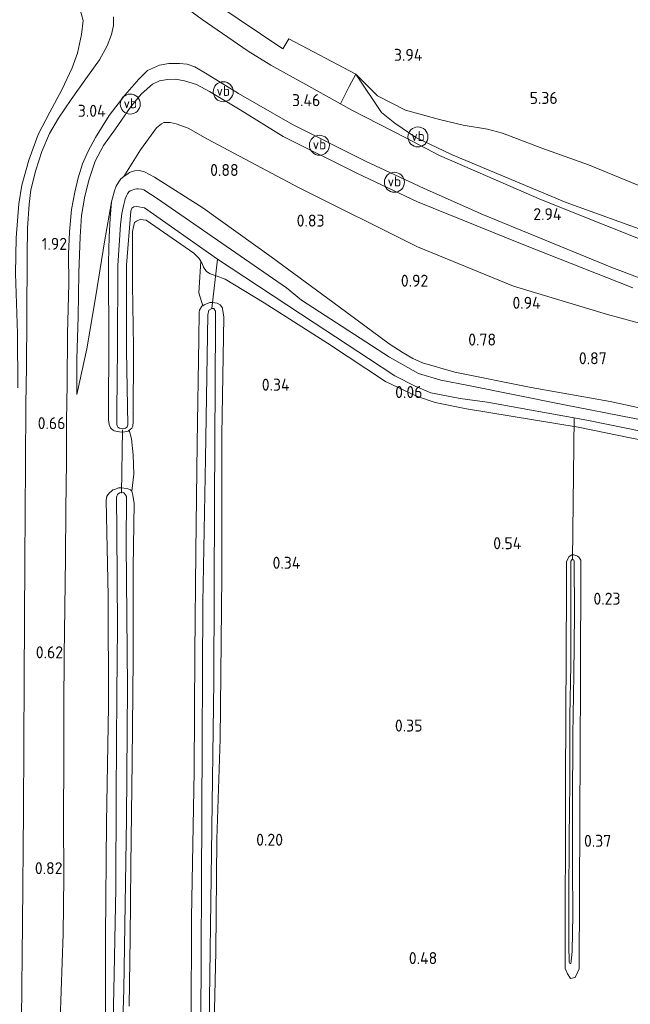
# Model space of a CAD drawing. Extents: x 126429 to 133038, y 413091 to 414846.
# Tile 20 of 256: x 126962 to 127054, y 413884 to 414032. Entities that reach past the tile are written whole.
import ezdxf
from ezdxf.enums import TextEntityAlignment as Align

# ---------------------------------------------------------------- set-up
doc = ezdxf.new("R2010")
doc.units = 0
for name, color, linetype, lineweight in [('B-ME-GR-GRAS-GV', 60, 'Continuous', 13), ('B-ME-GW-TALUD_KRUIN-G', 90, 'Continuous', 18), ('B-ME-GW-TALUD_TEEN-G', 90, 'Continuous', 18), ('B-ME-IE-TERREINAFSCHEIDING_KUNSTMATIG_HEKWERK-G', 20, 'IE-TERREINAFSCHEIDING-KUNSTMATIG', 18), ('B-ME-KW-KUNSTWERK_DUIKER-G', 170, 'Continuous', 18), ('B-ME-OG-HOOGTEPUNT-S', 7, 'Continuous', 25), ('B-ME-OG-WATER_SLOOT-G', 120, 'Continuous', 18), ('B-ME-OG-WATER_SLOOT-GV', 120, 'Continuous', 18), ('B-ME-VH-VERHARDING_ASFALT-GV', 252, 'Continuous', 18), ('B-ME-VH-VERHARDING_BETON-GV', 252, 'Continuous', 18), ('B-ME-VW-VERKEERSTEKEN_DRAAGCONSTRUCTIE-S', 7, 'Continuous', 25)]:
    doc.layers.add(name, color=color, linetype=linetype, lineweight=lineweight)
doc.styles.add('NLCS-ISO', font='NLCS-ISO.ttf')
doc.styles.add('NLCS-ISO-ANNOTATIVE-T18', font='NLCS-ISO.ttf', dxfattribs={"height": 1.8})
doc.linetypes.add('IE-TERREINAFSCHEIDING-KUNSTMATIG', pattern='A,4,[82,NLCS.SHX,S=0.75,R=90,X=0,Y=0],4,-2', length=10)

# ---------------------------------------------------------------- blocks, each defined once
blk = doc.blocks.new('SAL-HOOGTELABEL-SO')
at = {"color": 0, "linetype": 'ByBlock', "lineweight": -2, "style": 'NLCS-ISO-ANNOTATIVE-T18'}
blk.add_attdef('HOOGTE', text='', height=1.8, dxfattribs=at).set_placement((2.79, 0), align=Align.RIGHT)
blk = doc.blocks.new('SIE-WEG_PAAL_VERKEERSBORD-SO')
at = {"color": 0, "linetype": 'ByBlock', "lineweight": 18}
blk.add_circle((0, 0), 1.5, dxfattribs=at)
at = {"color": 0, "linetype": 'ByBlock', "lineweight": 18, "style": 'NLCS-ISO'}
blk.add_text('vb', height=1.5, dxfattribs=at).set_placement((0, 0.13), align=Align.MIDDLE_CENTER)

msp = doc.modelspace()

# ---------------------------------------------------------------- linework, layer by layer
at = {"layer": 'B-ME-GR-GRAS-GV'}
for points in [[(127055.701, 414006.5121, 4.7235), (127047.3021, 414009.9481, 4.942), (127040.3358, 414012.4948, 5.0685), (127034.3963, 414014.7429, 5.011), (127032.1443, 414015.3087, 4.896), (127028.4995, 414015.9406, 4.4935), (127024.9375, 414016.7441, 4.252), (127019.8417, 414018.1726, 3.763), (127015.6471, 414020.3166, 3.5815), (127012.3982, 414023.5544, 3.178), (127002.3593, 414028.8664, 3.138), (127001.4298, 414027.3839, 3.138), (126988.2009, 414036.3126, 3.186)], [(126961.8108, 414004.1483, 1.9905), (126962.2894, 414006.9005, 2.19), (126963.3405, 414010.6931, 2.361), (126964.7496, 414014.5286, 2.5225), (126966.4794, 414017.8687, 2.76), (126968.2877, 414021.2023, 2.836), (126969.8239, 414024.5275, 2.9555), (126970.6279, 414026.7, 2.993), (126971.2146, 414029.5191, 3.1305), (126971.47, 414031.6173, 3.1075), (126970.9932, 414033.4264, 3.145)], [(126970.9932, 414033.4264, 3.145), (126971.47, 414031.6173, 3.1075), (126971.2146, 414029.5191, 3.1305), (126970.6279, 414026.7, 2.993), (126969.8239, 414024.5275, 2.9555), (126968.2877, 414021.2023, 2.836), (126966.4794, 414017.8687, 2.76), (126964.7496, 414014.5286, 2.5225), (126963.3405, 414010.6931, 2.361), (126962.2894, 414006.9005, 2.19), (126961.8108, 414004.1483, 1.9905)], [(126976.0368, 414032.1465, 3.3005), (126976.0358, 414030.8681, 3.293), (126975.7209, 414029.5113, 3.293), (126975.0768, 414027.8351, 3.2855), (126973.9243, 414025.7336, 3.2105), (126972.1468, 414023.1948, 3.128), (126969.6742, 414019.7521, 2.9555), (126967.7678, 414016.9681, 2.7905), (126966.447, 414014.6527, 2.663), (126965.2885, 414011.9827, 2.5355), (126964.3821, 414009.1728, 2.4155), (126963.6259, 414006.2167, 2.288), (126963.3749, 414004.0753, 2.108), (126963.1274, 414000.4962, 1.898), (126963.0903, 413996.4402, 1.748), (126963.0155, 413987.0091, 1.2755), (126962.9669, 413979.7274, 0.953), (126962.878, 413974.0374, 0.668), (126962.8512, 413965.1627, 0.578), (126962.7174, 413950.5618, 0.578), (126962.6278, 413932.9377, 0.608), (126962.5095, 413913.1459, 0.5975), (126962.4034, 413896.2591, 0.671), (126962.2539, 413881.9347, 0.6853)], [(126968.0239, 413881.79, 0.7384), (126968.4984, 413894.7099, 0.6755), (126968.5748, 413903.2055, 0.638), (126968.511, 413911.9307, 0.6755), (126968.5924, 413920.8802, 0.5855), (126968.5961, 413928.7356, 0.593), (126968.6574, 413936.4436, 0.5855), (126968.7268, 413943.5588, 0.5555), (126968.8467, 413951.0453, 0.4955), (126968.8765, 413958.3452, 0.548), (126969.0018, 413965.4427, 0.5255), (126969.0102, 413971.5937, 0.698), (126969.0834, 413977.0786, 0.7805), (126969.1462, 413984.6754, 1.1705), (126969.3199, 413992.157, 1.5305), (126969.2776, 413996.6029, 1.7255), (126969.4543, 413999.9401, 1.928), (126969.7424, 414003.2603, 2.1155), (126970.2441, 414005.8609, 2.1905), (126970.7145, 414008.035, 2.4005), (126971.3713, 414010.1375, 2.558), (126972.2536, 414012.0023, 2.663), (126973.3186, 414014.0548, 2.8055), (126975.3856, 414017.3438, 2.963), (126977.7148, 414020.4325, 3.173), (126979.8355, 414022.8343, 3.293), (126981.1592, 414024.0988, 3.293), (126982.9541, 414024.9037, 3.323), (126984.3292, 414025.1465, 3.323), (126985.9323, 414025.187, 3.323), (126987.1013, 414025.0548, 3.293), (126988.2185, 414024.644, 3.2855), (126990.0792, 414023.5873, 3.233), (126994.7804, 414020.6706, 3.233), (127002.9217, 414016.0206, 3.293), (127013.8353, 414010.5007, 3.323), (127022.6469, 414006.426, 3.1254), (127031.554, 414002.461, 2.992), (127050.828, 413994.559, 2.588), (127066.21, 413988.79, 2.286)], [(127056.741, 413999.7298, 2.893), (127043.9627, 414004.3188, 2.922), (127034.1812, 414008.4145, 3.183), (127026.7632, 414011.5338, 3.2555), (127021.4273, 414014.0755, 3.2845), (127018.246, 414016.2169, 3.3135), (127016.2538, 414017.8373, 3.3425), (127012.3982, 414023.5544, 3.178), (127015.6471, 414020.3166, 3.5815), (127019.8417, 414018.1726, 3.763), (127024.9375, 414016.7441, 4.252), (127028.4995, 414015.9406, 4.4935), (127032.1443, 414015.3087, 4.896), (127034.3963, 414014.7429, 5.011), (127040.3358, 414012.4948, 5.0685), (127047.3021, 414009.9481, 4.942), (127055.701, 414006.5121, 4.7235)], [(127057.5503, 413985.5408, 1.4775), (127050.1442, 413987.5527, 1.6515), (127036.0816, 413991.766, 1.3905), (127021.6731, 413997.6938, 1.3035), (127003.8208, 414006.5761, 1.5065), (126990.1519, 414013.7971, 1.26), (126987.2584, 414015.451, 1.26), (126985.4296, 414016.1015, 1.26), (126984.5517, 414016.3059, 1.26), (126983.6098, 414016.2987, 1.26), (126983.2183, 414016.1143, 1.26), (126982.4746, 414015.4952, 1.26), (126980.084, 414012.203, 1.028), (126977.5788, 414008.204, 0.586), (126977.1251, 414007.8598, 0.586), (126976.8454, 414007.4266, 0.578), (126976.4433, 414006.7768, 0.578), (126976.211, 414006.0599, 0.562), (126975.7593, 414004.4134, 0.498), (126974.6927, 413998.4276, 0.593), (126973.3704, 413990.3504, 0.5785), (126972.0467, 413982.3806, 0.5495), (126970.5117, 413975.5246, 0.5795), (126970.5238, 413980.8654, 0.936), (126970.7496, 413987.2034, 1.166), (126970.8303, 413993.7625, 1.534), (126971.0403, 413999.1798, 1.833), (126971.252, 414002.3928, 2.017), (126971.7236, 414005.2997, 2.178), (126972.3711, 414007.8084, 2.362), (126973.2714, 414010.5195, 2.5345), (126974.5599, 414012.8921, 2.7185), (126976.3155, 414015.3876, 2.868), (126978.6838, 414018.7721, 3.0865), (126980.261, 414020.5992, 3.1785), (126981.9019, 414022.0506, 3.1555), (126982.9458, 414022.5734, 3.167), (126984.1264, 414022.7628, 3.167), (126985.343, 414022.8093, 3.167), (126986.7005, 414022.5679, 3.167), (126988.4692, 414022.024, 3.2245), (126990.4518, 414020.9679, 3.2245), (126995.0218, 414018.2166, 3.19), (127001.4773, 414014.2006, 3.098), (127012.6447, 414008.6929, 3.2015), (127021.6632, 414004.427, 3.259), (127037.3742, 413998.0797, 3.006), (127053.9589, 413991.5376, 2.6495)], [(127053.9589, 413991.5376, 2.6495), (127037.3742, 413998.0797, 3.006), (127021.6632, 414004.427, 3.259), (127012.6447, 414008.6929, 3.2015), (127001.4773, 414014.2006, 3.098), (126995.0218, 414018.2166, 3.19), (126990.4518, 414020.9679, 3.2245), (126988.4692, 414022.024, 3.2245), (126986.7005, 414022.5679, 3.167), (126985.343, 414022.8093, 3.167), (126984.1264, 414022.7628, 3.167), (126982.9458, 414022.5734, 3.167), (126981.9019, 414022.0506, 3.1555), (126980.261, 414020.5992, 3.1785), (126978.6838, 414018.7721, 3.0865), (126976.3155, 414015.3876, 2.868), (126974.5599, 414012.8921, 2.7185), (126973.2714, 414010.5195, 2.5345), (126972.3711, 414007.8084, 2.362), (126971.7236, 414005.2997, 2.178), (126971.252, 414002.3928, 2.017), (126971.0403, 413999.1798, 1.833), (126970.8303, 413993.7625, 1.534), (126970.7496, 413987.2034, 1.166), (126970.5238, 413980.8654, 0.936), (126970.5117, 413975.5246, 0.5795), (126972.0467, 413982.3806, 0.5495), (126973.3704, 413990.3504, 0.5785), (126974.6927, 413998.4276, 0.593), (126975.7593, 414004.4134, 0.498), (126975.5158, 414001.9857, 0.498), (126975.3961, 413999.1779, 0.394), (126975.31, 413995.3601, 0.274), (126975.3285, 413982.4559, 0.298), (126975.3072, 413973.8987, 0.234), (126975.2758, 413971.7401, 0.226), (126975.3859, 413971.0618, 0.226), (126975.5905, 413970.5693, 0.218), (126975.7361, 413970.4113, 0.218), (126975.9785, 413970.1723, 0.218), (126976.1176, 413970.1149, 0.218), (126976.6568, 413969.9946, 0.218), (126977.2214, 413969.9213, 0.218), (126977.7502, 413969.9479, 0.218), (126978.2478, 413970.0535, 0.202), (126978.4137, 413970.179, 0.1929), (126978.7208, 413968.8734, 0.212), (126979.0087, 413966.5195, 0.235), (126979.1055, 413963.5948, 0.189), (126978.7809, 413961.0291, 0.1575), (126978.5701, 413961.2683, 0.1925), (126978.1008, 413961.4521, 0.1925), (126977.1474, 413961.5616, 0.2975), (126976.8098, 413961.531, 0.2975), (126976.3278, 413961.3636, 0.2975), (126975.9521, 413961.2283, 0.2975), (126975.7719, 413961.1221, 0.2975), (126975.3812, 413960.7495, 0.2975), (126975.231, 413960.5425, 0.2975), (126975.0531, 413960.2807, 0.2975), (126974.9582, 413959.631, 0.2975), (126975.2311, 413945.3691, 0.266), (126975.3019, 413928.822, 0.3395), (126974.9708, 413911.3097, 0.434), (126974.8142, 413894.3185, 0.434), (126974.8399, 413881.6192, 0.4603)], [(127067.8445, 413970.7381, 0.592), (127050.5578, 413974.4731, 0.768), (127038.7013, 413976.5793, 0.746), (127027.2668, 413978.9129, 0.674), (127022.4045, 413980.306, 0.674), (127020.953, 413980.958, 0.698), (127019.4993, 413981.7681, 0.706), (127017.3974, 413983.1559, 0.706), (127009.8916, 413988.6656, 0.818), (126999.6906, 413996.1739, 0.81), (126989.4327, 414003.5035, 0.866), (126982.1898, 414008.138, 0.562), (126980.6761, 414008.9265, 0.57), (126979.8726, 414009.1001, 0.57), (126979.2501, 414009.0718, 0.57), (126978.8569, 414008.9663, 0.57), (126978.434, 414008.8174, 0.586), (126978.0251, 414008.5176, 0.586), (126977.5788, 414008.204, 0.586), (126980.084, 414012.203, 1.028), (126982.4746, 414015.4952, 1.26), (126983.2183, 414016.1143, 1.26), (126983.6098, 414016.2987, 1.26), (126984.5517, 414016.3059, 1.26), (126985.4296, 414016.1015, 1.26), (126987.2584, 414015.451, 1.26), (126990.1519, 414013.7971, 1.26), (127003.8208, 414006.5761, 1.5065), (127021.6731, 413997.6938, 1.3035), (127036.0816, 413991.766, 1.3905), (127050.1442, 413987.5527, 1.6515), (127057.5503, 413985.5408, 1.4775)], [(127061.8547, 413967.3425, 0.5365), (127045.7546, 413970.6238, 0.3265), (127028.9872, 413973.3772, 0.568), (127024.3055, 413974.3247, 0.568), (127021.491, 413975.2978, 0.568), (127016.8382, 413977.5073, 0.463), (127008.1743, 413983.2506, 0.4315), (126998.6504, 413989.2935, 0.421), (126992.7919, 413992.8446, 0.3895), (126991.4321, 413993.3452, 0.3895), (126990.5462, 413993.6444, 0.3895), (126989.979, 413993.9953, 0.3895), (126989.5472, 413994.6537, 0.3895), (126989.3203, 413995.2051, 0.3895), (126989.1348, 413995.5146, 0.36), (126988.8584, 413995.9759, 0.316), (126988.0957, 413996.7436, 0.232), (126980.9455, 414001.6584, 0.421), (126980.4981, 414001.7317, 0.421), (126980.1428, 414001.8272, 0.421), (126979.4781, 414001.5509, 0.421), (126979.1727, 414001.3151, 0.421), (126978.8772, 413999.9743, 0.4), (126978.9086, 413991.9886, 0.0955), (126979.036, 413982.6767, 0.127), (126979.0044, 413971.4478, 0.146), (126978.9145, 413970.7944, 0.154), (126978.7993, 413970.515, 0.154), (126978.5402, 413970.2747, 0.186), (126978.4137, 413970.179, 0.1929), (126978.2478, 413970.0535, 0.202), (126977.7502, 413969.9479, 0.218), (126977.2214, 413969.9213, 0.218), (126976.6568, 413969.9946, 0.218), (126976.1176, 413970.1149, 0.218), (126975.9785, 413970.1723, 0.218), (126975.7361, 413970.4113, 0.218), (126975.5905, 413970.5693, 0.218), (126975.3859, 413971.0618, 0.226), (126975.2758, 413971.7401, 0.226), (126975.3072, 413973.8987, 0.234), (126975.3285, 413982.4559, 0.298), (126975.31, 413995.3601, 0.274), (126975.3961, 413999.1779, 0.394), (126975.5158, 414001.9857, 0.498), (126975.7593, 414004.4134, 0.498), (126976.211, 414006.0599, 0.562), (126976.4433, 414006.7768, 0.578), (126976.8454, 414007.4266, 0.578), (126977.1251, 414007.8598, 0.586), (126977.5788, 414008.204, 0.586), (126978.0251, 414008.5176, 0.586), (126978.434, 414008.8174, 0.586), (126978.8569, 414008.9663, 0.57), (126979.2501, 414009.0718, 0.57), (126979.8726, 414009.1001, 0.57), (126980.6761, 414008.9265, 0.57), (126982.1898, 414008.138, 0.562), (126989.4327, 414003.5035, 0.866), (126999.6906, 413996.1739, 0.81), (127009.8916, 413988.6656, 0.818), (127017.3974, 413983.1559, 0.706), (127019.4993, 413981.7681, 0.706), (127020.953, 413980.958, 0.698), (127022.4045, 413980.306, 0.674), (127027.2668, 413978.9129, 0.674), (127038.7013, 413976.5793, 0.746), (127050.5578, 413974.4731, 0.768), (127067.8445, 413970.7381, 0.592)], [(127075.733, 413967.773, -0.738), (127043.483, 413974.043, -0.738), (127029.287, 413976.888, -0.738), (127025.168, 413977.683, -0.738), (127021.819, 413978.706, -0.738), (127017.462, 413981.131, -0.738), (127004.244, 413989.688, -0.738), (127001.987, 413991.541, -0.738), (126982.581, 414004.95, -0.738), (126980.5708, 414006.2407, -0.738), (126980.2279, 414006.3244, -0.738), (126979.7369, 414006.3787, -0.738), (126979.5327, 414006.3759, -0.738), (126979.2567, 414006.3415, -0.738), (126979.0941, 414006.2985, -0.738), (126978.8409, 414006.1877, -0.738), (126978.5583, 414006.0555, -0.738), (126978.3429, 414005.9167, -0.738), (126978.1438, 414005.6295, -0.738), (126977.9689, 414005.322, -0.738), (126977.8016, 414004.851, -0.738), (126977.7286, 414004.6183, -0.738), (126977.6053, 414004.0261, -0.738), (126977.4884, 414003.5843, -0.738), (126977.311, 414002.6855, -0.738), (126977.1022, 414000.9639, -0.738), (126976.7099, 413994.8855, -0.738), (126976.6347, 413982.5074, -0.738), (126976.5318, 413973.145, -0.738), (126976.5504, 413971.0999, -0.738), (126976.5677, 413970.8284, -0.738), (126976.7072, 413970.6524, -0.738), (126976.9589, 413970.4763, -0.738), (126977.1992, 413970.4218, -0.738), (126977.4844, 413970.4104, -0.738), (126977.6724, 413970.4283, -0.738), (126977.8302, 413970.4848, -0.738), (126978.0125, 413970.5892, -0.738), (126978.0657, 413970.6714, -0.738), (126978.1583, 413970.8493, -0.738), (126978.1838, 413970.9719, -0.738), (126978.0046, 413982.0899, -0.738), (126977.978, 413994.9557, -0.738), (126978.6555, 414003.0352, -0.738), (126978.8084, 414003.4582, -0.738), (126978.9154, 414003.582, -0.738), (126979.1136, 414003.6934, -0.738), (126979.5615, 414003.7267, -0.738), (126980.6979, 414003.5366, -0.738), (126991.627, 413995.813, -0.738), (127006.148, 413986.268, -0.738), (127014.284, 413980.928, -0.738), (127018.247, 413978.342, -0.738), (127021.306, 413976.776, -0.738), (127023.652, 413975.818, -0.738), (127028.069, 413974.963, -0.738), (127032.089, 413974.404, -0.738), (127047.079, 413971.719, -0.738), (127083.946, 413964.206, -0.738)], [(126978.4015, 413883.8514, 0.2415), (126978.5211, 413894.0724, 0.1715), (126978.6494, 413904.916, 0.1295), (126978.8157, 413920.5672, 0.1225), (126978.9863, 413935.9072, 0.1015), (126979.0057, 413949.6543, 0.0945), (126979.1347, 413959.1838, 0.1155), (126978.9618, 413960.4437, 0.0735), (126978.7809, 413961.0291, 0.1575), (126979.1055, 413963.5948, 0.189), (126979.0087, 413966.5195, 0.235), (126978.7208, 413968.8734, 0.212), (126978.4137, 413970.179, 0.1929), (126978.5402, 413970.2747, 0.186), (126978.7993, 413970.515, 0.154), (126978.9145, 413970.7944, 0.154), (126979.0044, 413971.4478, 0.146), (126979.036, 413982.6767, 0.127), (126978.9086, 413991.9886, 0.0955), (126978.8772, 413999.9743, 0.4), (126979.1727, 414001.3151, 0.421), (126979.4781, 414001.5509, 0.421), (126980.1428, 414001.8272, 0.421), (126980.4981, 414001.7317, 0.421), (126980.9455, 414001.6584, 0.421), (126988.0957, 413996.7436, 0.232), (126988.8584, 413995.9759, 0.316), (126989.1348, 413995.5146, 0.36), (126988.837, 413990.7701, 0.3045), (126989.4254, 413988.8497, 0.1753), (126989.3039, 413988.7726, 0.1715), (126988.9486, 413988.1971, 0.1715), (126988.8769, 413987.888, 0.1715), (126988.8281, 413983.867, 0.0665), (126988.5756, 413968.1974, -0.049), (126988.3828, 413951.9579, 0.014), (126988.2276, 413936.7564, 0.014), (126988.1587, 413919.0402, 0.1085), (126987.758, 413897.1435, 0.098), (126987.6969, 413881.2607, 0.2006)], [(126991.1476, 413881.1643, 0.0375), (126991.3813, 413891.9771, 0.0665), (126991.539, 413908.8905, 0.035), (126992.0341, 413923.8891, 0.182), (126992.2704, 413948.3254, 0.2135), (126992.2918, 413969.5166, 0.224), (126992.5957, 413987.1527, 0.245), (126992.3986, 413988.4386, 0.245), (126992.3713, 413988.542, 0.245), (126992.0378, 413988.9739, 0.2345), (126991.6137, 413989.2586, 0.2345), (126990.8908, 413989.3528, 0.224), (126990.4732, 413989.3211, 0.203), (126989.6382, 413988.9847, 0.182), (126989.4254, 413988.8497, 0.1753), (126988.837, 413990.7701, 0.3045), (126989.1348, 413995.5146, 0.36), (126989.3203, 413995.2051, 0.3895), (126989.5472, 413994.6537, 0.3895), (126989.979, 413993.9953, 0.3895), (126990.5462, 413993.6444, 0.3895), (126991.4321, 413993.3452, 0.3895), (126992.7919, 413992.8446, 0.3895), (126998.6504, 413989.2935, 0.421), (127008.1743, 413983.2506, 0.4315), (127016.8382, 413977.5073, 0.463), (127021.491, 413975.2978, 0.568), (127024.3055, 413974.3247, 0.568), (127028.9872, 413973.3772, 0.568), (127045.7546, 413970.6238, 0.3265), (127061.8547, 413967.3425, 0.5365)], [(126987.6969, 413881.2607, 0.2006), (126987.758, 413897.1435, 0.098), (126988.1587, 413919.0402, 0.1085), (126988.2276, 413936.7564, 0.014), (126988.3828, 413951.9579, 0.014), (126988.5756, 413968.1974, -0.049), (126988.8281, 413983.867, 0.0665), (126988.8769, 413987.888, 0.1715), (126988.9486, 413988.1971, 0.1715), (126989.3039, 413988.7726, 0.1715), (126989.4254, 413988.8497, 0.1753), (126989.6382, 413988.9847, 0.182), (126990.4732, 413989.3211, 0.203), (126990.8908, 413989.3528, 0.224), (126991.6137, 413989.2586, 0.2345), (126992.0378, 413988.9739, 0.2345), (126992.3713, 413988.542, 0.245), (126992.3986, 413988.4386, 0.245), (126992.5957, 413987.1527, 0.245), (126992.2918, 413969.5166, 0.224), (126992.2704, 413948.3254, 0.2135), (126992.0341, 413923.8891, 0.182), (126991.539, 413908.8905, 0.035), (126991.3813, 413891.9771, 0.0665), (126991.1476, 413881.1643, 0.0375)], [(126990.415, 413881.185, -0.4245), (126990.743, 413906.878, -0.4245), (126991.072, 413932.572, -0.4245), (126991.215, 413959.411, -0.4245), (126991.359, 413986.25, -0.4245), (126991.319, 413988.045, -0.4245), (126991.098, 413988.443, -0.4245), (126990.815, 413988.447, -0.4245), (126990.362, 413988.164, -0.4245), (126990.216, 413987.49, -0.4245), (126989.821, 413965.934, -0.4245), (126989.425, 413944.377, -0.4245), (126989.275, 413912.799, -0.4245), (126989.124, 413881.221, -0.4245)], [(126974.8399, 413881.6192, 0.4603), (126974.8142, 413894.3185, 0.434), (126974.9708, 413911.3097, 0.434), (126975.3019, 413928.822, 0.3395), (126975.2311, 413945.3691, 0.266), (126974.9582, 413959.631, 0.2975), (126975.0531, 413960.2807, 0.2975), (126975.231, 413960.5425, 0.2975), (126975.3812, 413960.7495, 0.2975), (126975.7719, 413961.1221, 0.2975), (126975.9521, 413961.2283, 0.2975), (126976.3278, 413961.3636, 0.2975), (126976.8098, 413961.531, 0.2975), (126977.1474, 413961.5616, 0.2975), (126978.1008, 413961.4521, 0.1925), (126978.5701, 413961.2683, 0.1925), (126978.7809, 413961.0291, 0.1575), (126978.9618, 413960.4437, 0.0735), (126979.1347, 413959.1838, 0.1155), (126979.0057, 413949.6543, 0.0945), (126978.9863, 413935.9072, 0.1015), (126978.8157, 413920.5672, 0.1225), (126978.6494, 413904.916, 0.1295), (126978.5211, 413894.0724, 0.1715), (126978.4015, 413883.8514, 0.2415)], [(126977.456, 413881.547, -0.363), (126977.569, 413886.408, -0.363), (126978.006, 413911.887, -0.363), (126978.14, 413931.74, -0.363), (126977.946, 413953.085, -0.363), (126977.9882, 413960.2678, -0.363), (126977.8534, 413960.524, -0.363), (126977.5788, 413960.7859, -0.363), (126977.3873, 413960.8784, -0.363), (126977.1292, 413960.8748, -0.363), (126976.9266, 413960.7905, -0.363), (126976.6583, 413960.5423, -0.363), (126976.4658, 413960.173, -0.363), (126976.52, 413955.026, -0.363), (126976.645, 413940.725, -0.363), (126976.545, 413930.649, -0.363), (126976.463, 413915.482, -0.363), (126976.393, 413901.471, -0.363), (126976.154, 413888.64, -0.363), (126975.976, 413881.588, -0.363)]]:
    msp.add_polyline3d(points, dxfattribs=at)
for points in [[(127070.423, 413994.456, 2.271), (127068.995, 413993.264, 2.255), (127040.28, 414004.71, 2.871), (127024.9705, 414011.3733, 3.1475), (127019.9202, 414014.0287, 3.2705), (127011.7882, 414018.1889, 3.233), (127010.0948, 414019.1237, 3.2238), (127011.4066, 414021.6935, 3.27), (127012.3982, 414023.5544, 3.178), (127016.2538, 414017.8373, 3.3425), (127018.246, 414016.2169, 3.3135), (127021.4273, 414014.0755, 3.2845), (127026.7632, 414011.5338, 3.2555), (127034.1812, 414008.4145, 3.183), (127043.9627, 414004.3188, 2.922), (127056.741, 413999.7298, 2.893)], [(127044.175, 413888.686, 0.332), (127044.605, 413888.008, 0.298), (127045.326, 413888.151, 0.29), (127045.92, 413889.438, 0.274), (127046.009, 413911.769, 0.224), (127046.103, 413932.556, 0.187), (127046.185, 413950.6877, 0.1547), (127045.8605, 413951.1446, 0.3535), (127045.6395, 413951.323, 0.3535), (127045.5592, 413951.3824, 0.3535), (127045.1306, 413951.5218, 0.3535), (127044.8309, 413951.5198, 0.3535), (127044.3931, 413951.2371, 0.3615), (127044.0034, 413950.5146, 0.2358), (127043.988, 413946.248, 0.254), (127043.867, 413917.701, 0.38), (127043.827, 413889.473, 0.368)], [(127045.8605, 413951.1446, 0.3535), (127046.185, 413950.6877, 0.1547), (127046.103, 413932.556, 0.187), (127046.009, 413911.769, 0.224), (127045.92, 413889.438, 0.274), (127045.326, 413888.151, 0.29), (127044.605, 413888.008, 0.298), (127044.175, 413888.686, 0.332), (127043.827, 413889.473, 0.368), (127043.867, 413917.701, 0.38), (127043.988, 413946.248, 0.254), (127044.0034, 413950.5146, 0.2358), (127044.3931, 413951.2371, 0.3615), (127044.8309, 413951.5198, 0.3535), (127045.1306, 413951.5218, 0.3535), (127045.5592, 413951.3824, 0.3535), (127045.6395, 413951.323, 0.3535)], [(127044.504, 413890.255, -0.0865), (127044.686, 413890.23, -0.0865), (127044.736, 413890.553, -0.0865), (127044.88, 413892.07, -0.0865), (127044.952, 413897.523, -0.0865), (127044.932, 413904.723, -0.0865), (127044.906, 413913.89, -0.0865), (127044.981, 413924.515, -0.0865), (127045.112, 413933.495, -0.0865), (127045.188, 413942.679, -0.0865), (127045.1546, 413950.606, -0.0865), (127045.1271, 413950.7078, -0.0865), (127045.0268, 413950.7696, -0.0865), (127044.9766, 413950.8067, -0.0865), (127044.9128, 413950.8188, -0.0865), (127044.8131, 413950.7931, -0.0865), (127044.8007, 413950.7681, -0.0865), (127044.6766, 413950.568, -0.0865), (127044.679, 413944.783, -0.0865), (127044.646, 413934.948, -0.0865), (127044.535, 413927.387, -0.0865), (127044.496, 413917.349, -0.0865), (127044.407, 413909.159, -0.0865), (127044.365, 413899.73, -0.0865), (127044.378, 413892.976, -0.0865), (127044.408, 413890.441, -0.0865)]]:
    msp.add_polyline3d(points, close=True, dxfattribs=at)
at = {"layer": 'B-ME-GW-TALUD_KRUIN-G'}
for points in [[(126910.8794, 414097.2207, 2.8039), (126921.8508, 414087.7517, 2.7414), (126931.464, 414079.5091, 2.9039), (126940.642, 414070.5862, 2.9164), (126949.8619, 414060.2188, 2.9789), (126959.3968, 414049.0405, 3.0664), (126966.297, 414040.306, 3.12), (126969.2146, 414036.6776, 3.095), (126970.9932, 414033.4264, 3.145), (126971.47, 414031.6173, 3.1075)], [(126971.2146, 414029.5191, 3.1305), (126971.47, 414031.6173, 3.1075)], [(126961.664, 413976.5388, 0.689), (126961.6227, 413984.7048, 1.0975), (126961.3124, 413993.665, 1.468), (126961.4503, 413999.0174, 1.715), (126961.8108, 414004.1483, 1.9905), (126962.2894, 414006.9005, 2.19), (126963.3405, 414010.6931, 2.361), (126964.7496, 414014.5286, 2.5225), (126966.4794, 414017.8687, 2.76), (126968.2877, 414021.2023, 2.836), (126969.8239, 414024.5275, 2.9555), (126970.6279, 414026.7, 2.993), (126971.2146, 414029.5191, 3.1305)], [(127012.3982, 414023.5544, 3.178), (127015.6471, 414020.3166, 3.5815), (127019.8417, 414018.1726, 3.763), (127024.9375, 414016.7441, 4.252), (127028.4995, 414015.9406, 4.4935), (127032.1443, 414015.3087, 4.896), (127034.3963, 414014.7429, 5.011), (127040.3358, 414012.4948, 5.0685), (127047.3021, 414009.9481, 4.942), (127055.701, 414006.5121, 4.7235), (127064.671, 414002.8566, 4.3785)], [(126970.5117, 413975.5246, 0.5795), (126970.5238, 413980.8654, 0.936), (126970.7496, 413987.2034, 1.166), (126970.8303, 413993.7625, 1.534), (126971.0403, 413999.1798, 1.833), (126971.252, 414002.3928, 2.017), (126971.7236, 414005.2997, 2.178), (126972.3711, 414007.8084, 2.362), (126973.2714, 414010.5195, 2.5345), (126974.5599, 414012.8921, 2.7185), (126976.3155, 414015.3876, 2.868), (126978.6838, 414018.7721, 3.0865), (126980.261, 414020.5992, 3.1785), (126981.9019, 414022.0506, 3.1555), (126982.9458, 414022.5734, 3.167), (126984.1264, 414022.7628, 3.167), (126985.343, 414022.8093, 3.167), (126986.7005, 414022.5679, 3.167), (126988.4692, 414022.024, 3.2245), (126990.4518, 414020.9679, 3.2245), (126995.0218, 414018.2166, 3.19), (127001.4773, 414014.2006, 3.098), (127012.6447, 414008.6929, 3.2015), (127021.6632, 414004.427, 3.259), (127037.3742, 413998.0797, 3.006), (127053.9589, 413991.5376, 2.6495)]]:
    msp.add_polyline3d(points, dxfattribs=at)
at = {"layer": 'B-ME-GW-TALUD_TEEN-G'}
for points in [[(127070.423, 413994.456, 2.271), (127056.741, 413999.7298, 2.893), (127043.9627, 414004.3188, 2.922), (127034.1812, 414008.4145, 3.183), (127026.7632, 414011.5338, 3.2555), (127021.4273, 414014.0755, 3.2845), (127018.246, 414016.2169, 3.3135), (127016.2538, 414017.8373, 3.3425), (127012.3982, 414023.5544, 3.178)], [(126977.5788, 414008.204, 0.586), (126980.084, 414012.203, 1.028), (126982.4746, 414015.4952, 1.26), (126983.2183, 414016.1143, 1.26), (126983.6098, 414016.2987, 1.26), (126984.5517, 414016.3059, 1.26), (126985.4296, 414016.1015, 1.26), (126987.2584, 414015.451, 1.26), (126990.1519, 414013.7971, 1.26), (127003.8208, 414006.5761, 1.5065), (127021.6731, 413997.6938, 1.3035), (127036.0816, 413991.766, 1.3905), (127050.1442, 413987.5527, 1.6515), (127057.5503, 413985.5408, 1.4775)], [(126970.5117, 413975.5246, 0.5795), (126972.0467, 413982.3806, 0.5495), (126973.3704, 413990.3504, 0.5785), (126974.6927, 413998.4276, 0.593), (126975.7593, 414004.4134, 0.498)]]:
    msp.add_polyline3d(points, dxfattribs=at)
at = {"layer": 'B-ME-IE-TERREINAFSCHEIDING_KUNSTMATIG_HEKWERK-G'}
for points in [[(126989.4254, 413988.8497, 0.1753), (126988.837, 413990.7701, 0.3045), (126989.1348, 413995.5146, 0.36)], [(126978.7809, 413961.0291, 0.1575), (126979.1055, 413963.5948, 0.189), (126979.0087, 413966.5195, 0.235), (126978.7208, 413968.8734, 0.212), (126978.4137, 413970.179, 0.1929)]]:
    msp.add_polyline3d(points, dxfattribs=at)
at = {"layer": 'B-ME-KW-KUNSTWERK_DUIKER-G'}
for points in [[(126990.815, 413988.447, -0.593), (126991.627, 413995.813, -0.738)], [(127044.9128, 413950.8188, -0.0865), (127045.162, 413972.057, -0.738)], [(126977.2417, 413960.7533, -0.3283), (126977.377, 413970.2315, -0.4493)]]:
    msp.add_polyline3d(points, dxfattribs=at)
at = {"layer": 'B-ME-OG-WATER_SLOOT-G'}
for points in [[(127061.8547, 413967.3425, 0.5365), (127045.7546, 413970.6238, 0.3265), (127028.9872, 413973.3772, 0.568), (127024.3055, 413974.3247, 0.568), (127021.491, 413975.2978, 0.568), (127016.8382, 413977.5073, 0.463), (127008.1743, 413983.2506, 0.4315), (126998.6504, 413989.2935, 0.421), (126992.7919, 413992.8446, 0.3895), (126991.4321, 413993.3452, 0.3895), (126990.5462, 413993.6444, 0.3895), (126989.979, 413993.9953, 0.3895), (126989.5472, 413994.6537, 0.3895), (126989.3203, 413995.2051, 0.3895), (126989.1348, 413995.5146, 0.36), (126988.8584, 413995.9759, 0.316), (126988.0957, 413996.7436, 0.232), (126980.9455, 414001.6584, 0.421), (126980.4981, 414001.7317, 0.421), (126980.1428, 414001.8272, 0.421), (126979.4781, 414001.5509, 0.421), (126979.1727, 414001.3151, 0.421), (126978.8772, 413999.9743, 0.4), (126978.9086, 413991.9886, 0.0955), (126979.036, 413982.6767, 0.127), (126979.0044, 413971.4478, 0.146), (126978.9145, 413970.7944, 0.154), (126978.7993, 413970.515, 0.154), (126978.5402, 413970.2747, 0.186), (126978.4137, 413970.179, 0.1929), (126978.2478, 413970.0535, 0.202), (126977.7502, 413969.9479, 0.218), (126977.2214, 413969.9213, 0.218), (126976.6568, 413969.9946, 0.218), (126976.1176, 413970.1149, 0.218), (126975.9785, 413970.1723, 0.218), (126975.7361, 413970.4113, 0.218), (126975.5905, 413970.5693, 0.218), (126975.3859, 413971.0618, 0.226), (126975.2758, 413971.7401, 0.226), (126975.3072, 413973.8987, 0.234), (126975.3285, 413982.4559, 0.298), (126975.31, 413995.3601, 0.274), (126975.3961, 413999.1779, 0.394), (126975.5158, 414001.9857, 0.498), (126975.7593, 414004.4134, 0.498), (126976.211, 414006.0599, 0.562), (126976.4433, 414006.7768, 0.578), (126976.8454, 414007.4266, 0.578), (126977.1251, 414007.8598, 0.586), (126977.5788, 414008.204, 0.586), (126978.0251, 414008.5176, 0.586), (126978.434, 414008.8174, 0.586), (126978.8569, 414008.9663, 0.57), (126979.2501, 414009.0718, 0.57), (126979.8726, 414009.1001, 0.57), (126980.6761, 414008.9265, 0.57), (126982.1898, 414008.138, 0.562), (126989.4327, 414003.5035, 0.866), (126999.6906, 413996.1739, 0.81), (127009.8916, 413988.6656, 0.818), (127017.3974, 413983.1559, 0.706), (127019.4993, 413981.7681, 0.706), (127020.953, 413980.958, 0.698), (127022.4045, 413980.306, 0.674), (127027.2668, 413978.9129, 0.674), (127038.7013, 413976.5793, 0.746), (127050.5578, 413974.4731, 0.768), (127067.8445, 413970.7381, 0.592)], [(126987.6969, 413881.2607, 0.2006), (126987.758, 413897.1435, 0.098), (126988.1587, 413919.0402, 0.1085), (126988.2276, 413936.7564, 0.014), (126988.3828, 413951.9579, 0.014), (126988.5756, 413968.1974, -0.049), (126988.8281, 413983.867, 0.0665), (126988.8769, 413987.888, 0.1715), (126988.9486, 413988.1971, 0.1715), (126989.3039, 413988.7726, 0.1715), (126989.4254, 413988.8497, 0.1753), (126989.6382, 413988.9847, 0.182), (126990.4732, 413989.3211, 0.203), (126990.8908, 413989.3528, 0.224), (126991.6137, 413989.2586, 0.2345), (126992.0378, 413988.9739, 0.2345), (126992.3713, 413988.542, 0.245), (126992.3986, 413988.4386, 0.245), (126992.5957, 413987.1527, 0.245), (126992.2918, 413969.5166, 0.224), (126992.2704, 413948.3254, 0.2135), (126992.0341, 413923.8891, 0.182), (126991.539, 413908.8905, 0.035), (126991.3813, 413891.9771, 0.0665), (126991.1476, 413881.1643, 0.0375)], [(126974.8399, 413881.6192, 0.4603), (126974.8142, 413894.3185, 0.434), (126974.9708, 413911.3097, 0.434), (126975.3019, 413928.822, 0.3395), (126975.2311, 413945.3691, 0.266), (126974.9582, 413959.631, 0.2975), (126975.0531, 413960.2807, 0.2975), (126975.231, 413960.5425, 0.2975), (126975.3812, 413960.7495, 0.2975), (126975.7719, 413961.1221, 0.2975), (126975.9521, 413961.2283, 0.2975), (126976.3278, 413961.3636, 0.2975), (126976.8098, 413961.531, 0.2975), (126977.1474, 413961.5616, 0.2975), (126978.1008, 413961.4521, 0.1925), (126978.5701, 413961.2683, 0.1925), (126978.7809, 413961.0291, 0.1575), (126978.9618, 413960.4437, 0.0735), (126979.1347, 413959.1838, 0.1155), (126979.0057, 413949.6543, 0.0945), (126978.9863, 413935.9072, 0.1015), (126978.8157, 413920.5672, 0.1225), (126978.6494, 413904.916, 0.1295), (126978.5211, 413894.0724, 0.1715), (126978.4015, 413883.8514, 0.2415)], [(127044.0034, 413950.5146, 0.2358), (127044.3931, 413951.2371, 0.3615), (127044.8309, 413951.5198, 0.3535), (127045.1306, 413951.5218, 0.3535), (127045.5592, 413951.3824, 0.3535), (127045.6395, 413951.323, 0.3535), (127045.8605, 413951.1446, 0.3535), (127046.185, 413950.6877, 0.1547)], [(127046.185, 413950.6877, 0.1547), (127046.103, 413932.556, 0.187), (127046.009, 413911.769, 0.224), (127045.92, 413889.438, 0.274), (127045.326, 413888.151, 0.29), (127044.605, 413888.008, 0.298), (127044.175, 413888.686, 0.332), (127043.827, 413889.473, 0.368), (127043.867, 413917.701, 0.38)], [(127044.0034, 413950.5146, 0.2358), (127043.988, 413946.248, 0.254), (127043.867, 413917.701, 0.38)]]:
    msp.add_polyline3d(points, dxfattribs=at)
at = {"layer": 'B-ME-OG-WATER_SLOOT-GV'}
msp.add_polyline3d([(127083.946, 413964.206, -0.738), (127047.079, 413971.719, -0.738), (127032.089, 413974.404, -0.738), (127028.069, 413974.963, -0.738), (127023.652, 413975.818, -0.738), (127021.306, 413976.776, -0.738), (127018.247, 413978.342, -0.738), (127014.284, 413980.928, -0.738), (127006.148, 413986.268, -0.738), (126991.627, 413995.813, -0.738), (126980.6979, 414003.5366, -0.738), (126979.5615, 414003.7267, -0.738), (126979.1136, 414003.6934, -0.738), (126978.9154, 414003.582, -0.738), (126978.8084, 414003.4582, -0.738), (126978.6555, 414003.0352, -0.738), (126977.978, 413994.9557, -0.738), (126978.0046, 413982.0899, -0.738), (126978.1838, 413970.9719, -0.738), (126978.1583, 413970.8493, -0.738), (126978.0657, 413970.6714, -0.738), (126978.0125, 413970.5892, -0.738), (126977.8302, 413970.4848, -0.738), (126977.6724, 413970.4283, -0.738), (126977.4844, 413970.4104, -0.738), (126977.1992, 413970.4218, -0.738), (126976.9589, 413970.4763, -0.738), (126976.7072, 413970.6524, -0.738), (126976.5677, 413970.8284, -0.738), (126976.5504, 413971.0999, -0.738), (126976.5318, 413973.145, -0.738), (126976.6347, 413982.5074, -0.738), (126976.7099, 413994.8855, -0.738), (126977.1022, 414000.9639, -0.738), (126977.311, 414002.6855, -0.738), (126977.4884, 414003.5843, -0.738), (126977.6053, 414004.0261, -0.738), (126977.7286, 414004.6183, -0.738), (126977.8016, 414004.851, -0.738), (126977.9689, 414005.322, -0.738), (126978.1438, 414005.6295, -0.738), (126978.3429, 414005.9167, -0.738), (126978.5583, 414006.0555, -0.738), (126978.8409, 414006.1877, -0.738), (126979.0941, 414006.2985, -0.738), (126979.2567, 414006.3415, -0.738), (126979.5327, 414006.3759, -0.738), (126979.7369, 414006.3787, -0.738), (126980.2279, 414006.3244, -0.738), (126980.5708, 414006.2407, -0.738), (126982.581, 414004.95, -0.738), (127001.987, 413991.541, -0.738), (127004.244, 413989.688, -0.738), (127017.462, 413981.131, -0.738), (127021.819, 413978.706, -0.738), (127025.168, 413977.683, -0.738), (127029.287, 413976.888, -0.738), (127043.483, 413974.043, -0.738), (127075.733, 413967.773, -0.738)], dxfattribs=at)
for points in [[(126990.743, 413906.878, -0.4245), (126990.415, 413881.185, -0.4245), (126989.124, 413881.221, -0.4245), (126989.275, 413912.799, -0.4245), (126989.425, 413944.377, -0.4245), (126989.821, 413965.934, -0.4245), (126990.216, 413987.49, -0.4245), (126990.362, 413988.164, -0.4245), (126990.815, 413988.447, -0.4245), (126991.098, 413988.443, -0.4245), (126991.319, 413988.045, -0.4245), (126991.359, 413986.25, -0.4245), (126991.215, 413959.411, -0.4245), (126991.072, 413932.572, -0.4245)], [(126977.569, 413886.408, -0.363), (126977.456, 413881.547, -0.363), (126975.976, 413881.588, -0.363), (126976.154, 413888.64, -0.363), (126976.393, 413901.471, -0.363), (126976.463, 413915.482, -0.363), (126976.545, 413930.649, -0.363), (126976.645, 413940.725, -0.363), (126976.52, 413955.026, -0.363), (126976.4658, 413960.173, -0.363), (126976.6583, 413960.5423, -0.363), (126976.9266, 413960.7905, -0.363), (126977.1292, 413960.8748, -0.363), (126977.3873, 413960.8784, -0.363), (126977.5788, 413960.7859, -0.363), (126977.8534, 413960.524, -0.363), (126977.9882, 413960.2678, -0.363), (126977.946, 413953.085, -0.363), (126978.14, 413931.74, -0.363), (126978.006, 413911.887, -0.363)], [(127044.736, 413890.553, -0.0865), (127044.686, 413890.23, -0.0865), (127044.504, 413890.255, -0.0865), (127044.408, 413890.441, -0.0865), (127044.378, 413892.976, -0.0865), (127044.365, 413899.73, -0.0865), (127044.407, 413909.159, -0.0865), (127044.496, 413917.349, -0.0865), (127044.535, 413927.387, -0.0865), (127044.646, 413934.948, -0.0865), (127044.679, 413944.783, -0.0865), (127044.6766, 413950.568, -0.0865), (127044.8007, 413950.7681, -0.0865), (127044.8131, 413950.7931, -0.0865), (127044.9128, 413950.8188, -0.0865), (127044.9766, 413950.8067, -0.0865), (127045.0268, 413950.7696, -0.0865), (127045.1271, 413950.7078, -0.0865), (127045.1546, 413950.606, -0.0865), (127045.188, 413942.679, -0.0865), (127045.112, 413933.495, -0.0865), (127044.981, 413924.515, -0.0865), (127044.906, 413913.89, -0.0865), (127044.932, 413904.723, -0.0865), (127044.952, 413897.523, -0.0865), (127044.88, 413892.07, -0.0865)]]:
    msp.add_polyline3d(points, close=True, dxfattribs=at)
at = {"layer": 'B-ME-VH-VERHARDING_ASFALT-GV'}
for points in [[(126962.2539, 413881.9347, 0.6853), (126962.4034, 413896.2591, 0.671), (126962.5095, 413913.1459, 0.5975), (126962.6278, 413932.9377, 0.608), (126962.7174, 413950.5618, 0.578), (126962.8512, 413965.1627, 0.578), (126962.878, 413974.0374, 0.668), (126962.9669, 413979.7274, 0.953), (126963.0155, 413987.0091, 1.2755), (126963.0903, 413996.4402, 1.748), (126963.1274, 414000.4962, 1.898), (126963.3749, 414004.0753, 2.108), (126963.6259, 414006.2167, 2.288), (126964.3821, 414009.1728, 2.4155), (126965.2885, 414011.9827, 2.5355), (126966.447, 414014.6527, 2.663), (126967.7678, 414016.9681, 2.7905), (126969.6742, 414019.7521, 2.9555), (126972.1468, 414023.1948, 3.128), (126973.9243, 414025.7336, 3.2105), (126975.0768, 414027.8351, 3.2855), (126975.7209, 414029.5113, 3.293), (126976.0358, 414030.8681, 3.293), (126976.0368, 414032.1465, 3.3005)], [(126989.3458, 414031.7366, 3.278), (126996.2655, 414026.9958, 3.218), (126999.6272, 414024.9358, 3.233), (127004.8733, 414022.0063, 3.1955), (127010.0948, 414019.1237, 3.2238), (127011.7882, 414018.1889, 3.233), (127019.9202, 414014.0287, 3.2705), (127024.9705, 414011.3733, 3.1475), (127040.28, 414004.71, 2.871), (127068.995, 413993.264, 2.255), (127075.271, 413990.715, 2.188), (127089.727, 413985.714, 1.793), (127105.589, 413980.4, 1.723), (127114.268, 413977.499, 1.498), (127120.528, 413975.113, 1.498), (127125.785, 413972.319, 1.691), (127128.342, 413970.731, 1.727), (127130.961, 413969.042, 1.739), (127133.396, 413966.946, 1.687), (127136.315, 413963.274, 1.649), (127138.691, 413959.07, 1.664), (127140.039, 413955.808, 1.709), (127140.979, 413951.746, 1.604)], [(127066.21, 413988.79, 2.286), (127050.828, 413994.559, 2.588), (127031.554, 414002.461, 2.992), (127022.6469, 414006.426, 3.1254), (127013.8353, 414010.5007, 3.323), (127002.9217, 414016.0206, 3.293), (126994.7804, 414020.6706, 3.233), (126990.0792, 414023.5873, 3.233), (126988.2185, 414024.644, 3.2855), (126987.1013, 414025.0548, 3.293), (126985.9323, 414025.187, 3.323), (126984.3292, 414025.1465, 3.323), (126982.9541, 414024.9037, 3.323), (126981.1592, 414024.0988, 3.293), (126979.8355, 414022.8343, 3.293), (126977.7148, 414020.4325, 3.173), (126975.3856, 414017.3438, 2.963), (126973.3186, 414014.0548, 2.8055), (126972.2536, 414012.0023, 2.663), (126971.3713, 414010.1375, 2.558), (126970.7145, 414008.035, 2.4005), (126970.2441, 414005.8609, 2.1905), (126969.7424, 414003.2603, 2.1155), (126969.4543, 413999.9401, 1.928), (126969.2776, 413996.6029, 1.7255), (126969.3199, 413992.157, 1.5305), (126969.1462, 413984.6754, 1.1705), (126969.0834, 413977.0786, 0.7805), (126969.0102, 413971.5937, 0.698), (126969.0018, 413965.4427, 0.5255), (126968.8765, 413958.3452, 0.548), (126968.8467, 413951.0453, 0.4955), (126968.7268, 413943.5588, 0.5555), (126968.6574, 413936.4436, 0.5855), (126968.5961, 413928.7356, 0.593), (126968.5924, 413920.8802, 0.5855), (126968.511, 413911.9307, 0.6755), (126968.5748, 413903.2055, 0.638), (126968.4984, 413894.7099, 0.6755), (126968.0239, 413881.79, 0.7384)]]:
    msp.add_polyline3d(points, dxfattribs=at)
at = {"layer": 'B-ME-VH-VERHARDING_BETON-GV'}
msp.add_polyline3d([(126988.2009, 414036.3126, 3.186), (127001.4298, 414027.3839, 3.138), (127002.3593, 414028.8664, 3.138), (127012.3982, 414023.5544, 3.178), (127011.4066, 414021.6935, 3.27), (127010.0948, 414019.1237, 3.2238), (127004.8733, 414022.0063, 3.1955), (126999.6272, 414024.9358, 3.233), (126996.2655, 414026.9958, 3.218), (126989.3458, 414031.7366, 3.278), (126986.5564, 414033.8003, 3.273)], close=True, dxfattribs=at)

# ---------------------------------------------------------------- block references
at = {"layer": 'B-ME-OG-HOOGTEPUNT-S'}
for p, values in [((127019.5965, 414025.5567, 3.938), {'HOOGTE': '3.94'}), ((127004.2819, 414018.7622, 3.457), {'HOOGTE': '3.46'}), ((127039.8973, 414019.0955, 5.3605), {'HOOGTE': '5.36'}), ((126972.0763, 414017.1759, 3.0445), {'HOOGTE': '3.04'}), ((126992.025, 414008.299, 0.882), {'HOOGTE': '0.88'}), ((127040.4715, 414001.6778, 2.9445), {'HOOGTE': '2.94'}), ((127004.918, 414000.711, 0.832), {'HOOGTE': '0.83'}), ((126966.2818, 413997.226, 1.9195), {'HOOGTE': '1.92'}), ((127020.484, 413991.705, 0.919), {'HOOGTE': '0.92'}), ((127037.351, 413988.391, 0.944), {'HOOGTE': '0.94'}), ((127030.655, 413982.875, 0.782), {'HOOGTE': '0.78'}), ((127047.257, 413980.076, 0.869), {'HOOGTE': '0.87'}), ((126999.675, 413976.113, 0.34), {'HOOGTE': '0.34'}), ((127019.612, 413975.01, 0.057), {'HOOGTE': '0.06'}), ((126966.0415, 413970.3513, 0.657), {'HOOGTE': '0.66'}), ((127034.447, 413952.344, 0.54), {'HOOGTE': '0.54'}), ((127001.293, 413949.421, 0.338), {'HOOGTE': '0.34'}), ((127049.327, 413944.035, 0.234), {'HOOGTE': '0.23'}), ((126965.6862, 413935.997, 0.6195), {'HOOGTE': '0.62'}), ((127019.612, 413925.01, 0.345), {'HOOGTE': '0.35'}), ((126998.686, 413907.901, 0.204), {'HOOGTE': '0.20'}), ((127047.941, 413907.732, 0.368), {'HOOGTE': '0.37'}), ((126965.5948, 413903.6378, 0.8195), {'HOOGTE': '0.82'}), ((127021.829, 413890.156, 0.481), {'HOOGTE': '0.48'})]:
    msp.add_blockref('SAL-HOOGTELABEL-SO', p, dxfattribs=at).add_auto_attribs(values)
at = {"layer": 'B-ME-VW-VERKEERSTEKEN_DRAAGCONSTRUCTIE-S'}
for p in [(126992.5044, 414020.9302, 3.2628), (126978.5546, 414019.0815, 3.1858), (127021.7225, 414014.1525, 3.3865), (127006.939, 414012.9092, 3.3798), (127018.1858, 414007.3544, 3.3205)]:
    msp.add_blockref('SIE-WEG_PAAL_VERKEERSBORD-SO', p, dxfattribs=at)

doc.saveas('drawing.dxf')
